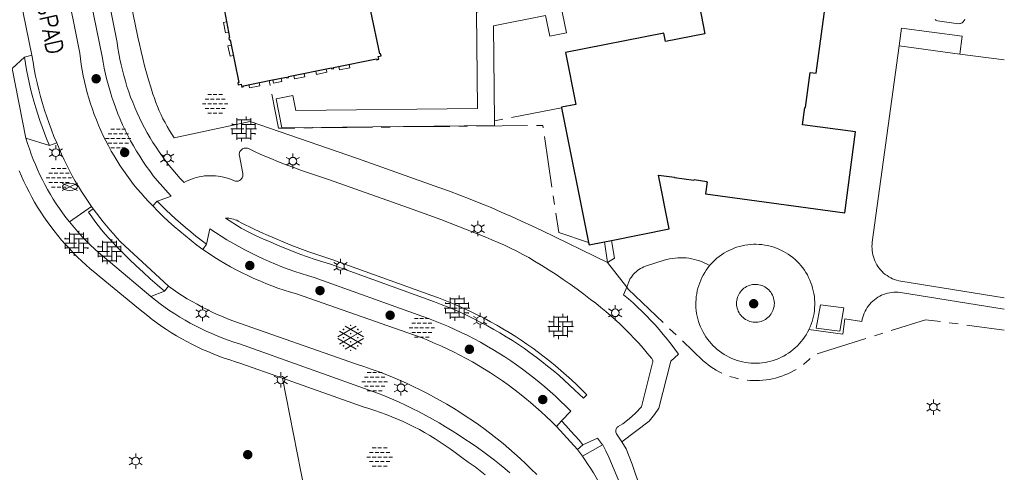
# Model space of a CAD drawing. Header units: metres. Extents: x 118656 to 118796, y 483654 to 483738.
# Tile 14 of 15: x 118753.39 to 118767.86, y 483707.01 to 483713.67. Entities that reach past the tile are written whole.
import ezdxf
from ezdxf.enums import TextEntityAlignment as Align

# ---------------------------------------------------------------- set-up
doc = ezdxf.new("R2010")
doc.units = ezdxf.units.M
doc.header["$MEASUREMENT"] = 0
doc.linetypes.add('DGN Style 2', pattern=[3.180526, 1.908315, -1.27221])
doc.linetypes.add('hek', pattern=[1.14, 0.75, -0.13, 0.13, -0.13])
for name, color, linetype, lineweight in [('Barrier', 7, 'Continuous', 0), ('Kader', 7, 'Continuous', 0), ('Level 17', 7, 'Continuous', 0), ('Level 19', 7, 'Continuous', 0), ('Level 2', 7, 'Continuous', 0), ('Level 22', 7, 'Continuous', 0), ('Level 23', 7, 'Continuous', 0), ('Level 50', 7, 'Continuous', 0), ('Oml_ voetganger', 7, 'Continuous', 0), ('Omleiding fiets', 7, 'Continuous', 0), ('Omleiding OV', 7, 'Continuous', 0), ('Werkterrein', 7, 'Continuous', 0)]:
    doc.layers.add(name, color=color, linetype=linetype, lineweight=lineweight)
doc.styles.add('Style-STANDARD', font='STANDARD.shx')

# ---------------------------------------------------------------- blocks, each defined once
blk = doc.blocks.new('ONVERH_1')
at = {"layer": 'Barrier', "color": 7, "linetype": 'Continuous', "lineweight": 0}
for p, q in [((-1.18, 0.54), (-0.75, 0.54)), ((-0.86, 1.08), (-0.42, 1.08)), ((-0.54, 0.54), (-0.1, 0.54)), ((-0.21, 1.08), (0.22, 1.08)), ((0.12, 0.54), (0.55, 0.54)), ((0.44, 1.08), (0.87, 1.08)), ((0.77, 0.54), (1.2, 0.54)), ((-1.5, -0.01), (-1.07, -0.01)), ((-1.18, -0.54), (-0.75, -0.54)), ((-1.18, -0.54), (-0.75, -0.54)), ((-0.86, -0.01), (-0.42, -0.01)), ((-0.86, -1.09), (-0.42, -1.09)), ((-0.54, -0.54), (-0.1, -0.54)), ((-0.21, -0.01), (0.22, -0.01)), ((-0.21, -1.09), (0.22, -1.09)), ((0.12, -0.54), (0.55, -0.54)), ((0.44, -0.01), (0.87, -0.01)), ((0.44, -1.09), (0.87, -1.09)), ((0.77, -0.54), (1.2, -0.54)), ((1.09, -0.01), (1.5, -0.01))]:
    blk.add_line(p, q, dxfattribs=at)
blk = doc.blocks.new('OVERH_1')
at = {"layer": 'Barrier', "color": 7, "linetype": 'Continuous', "lineweight": 0}
for p, q in [((-0.81, 0), (-0.81, 1.26)), ((0.27, 1.08), (0.27, 1.47)), ((0.82, 0.54), (0.82, 1.26)), ((-1.5, 0), (0, 0)), ((-1.4, 0.54), (-0.81, 0.54)), ((-1.35, 0.54), (-1.35, 0.65)), ((-1.35, -0.65), (-1.35, 0)), ((-0.81, 1.08), (0.82, 1.08)), ((-0.27, -0.54), (-0.27, 1.08)), ((-0.27, 0.54), (1.35, 0.54)), ((0.27, -1.08), (0.27, 0.54)), ((0.27, 0), (1.5, 0)), ((0.82, -1.26), (0.82, 0)), ((1.35, 0), (1.35, 0.65)), ((-1.35, -0.54), (0.27, -0.54)), ((-0.81, -1.26), (-0.81, -0.54)), ((-0.81, -1.08), (0.82, -1.08)), ((-0.26, -1.48), (-0.26, -1.08)), ((0.82, -0.54), (1.4, -0.54)), ((1.35, -0.65), (1.35, -0.54))]:
    blk.add_line(p, q, dxfattribs=at)
blk = doc.blocks.new('GVERH_1')
at = {"layer": 'Barrier', "color": 7, "linetype": 'Continuous', "lineweight": 0}
for p, q in [((-1.5, 0.1), (0.66, 1.35)), ((-0.66, 1.35), (1.5, 0.1)), ((-1.3, 0.75), (1.3, -0.75)), ((-1.3, -0.75), (0, 0)), ((0, 0), (1.3, 0.75)), ((-1.5, -0.1), (0.66, -1.34)), ((-0.66, -1.34), (1.5, -0.1))]:
    blk.add_line(p, q, dxfattribs=at)
for centre in [(0, 1.45), (-0.84, 0.97), (-0.84, 0), (0, 0.48), (0.83, 0), (0.84, 0.97), (-0.84, -0.97), (0, -0.48), (0.83, -0.97), (0, -1.49)]:
    blk.add_circle(centre, 0.035, dxfattribs=at)
blk = doc.blocks.new('BOOM_1')
at = {"layer": 'Oml_ voetganger', "linetype": 'Continuous', "lineweight": 0}
h = blk.add_hatch(color=7, dxfattribs=at)
edge = h.paths.add_edge_path()
edge.add_arc((0, 0), 0.56, 0, 360)
blk = doc.blocks.new('LANTPL_1')
at = {"layer": 'Level 50', "color": 7, "linetype": 'Continuous', "lineweight": 13}
for p, q in [((-0.38, 0.22), (-0.78, 0.45)), ((0, 0.45), (0, 0.9)), ((0.78, 0.45), (0.39, 0.22)), ((-0.38, -0.22), (-0.78, -0.46)), ((0, -0.9), (0, -0.46)), ((0.78, -0.46), (0.39, -0.22))]:
    blk.add_line(p, q, dxfattribs=at)
blk.add_circle((0, 0), 0.45, dxfattribs=at)
blk = doc.blocks.new('BRPIJP_1')
at = {"layer": 'Omleiding fiets', "color": 7, "linetype": 'Continuous', "lineweight": 0}
for p, q in [((-0.9, -0.45), (0.89, 0.44)), ((-0.9, 0.44), (0.89, -0.45))]:
    blk.add_line(p, q, dxfattribs=at)
blk.add_ellipse((0, -0.01), major_axis=(0.89, 0), ratio=0.5, dxfattribs=at)
blk = doc.blocks.new('BOOM')
at = {"layer": 'Oml_ voetganger', "linetype": 'Continuous', "lineweight": 0}
h = blk.add_hatch(color=7, dxfattribs=at)
edge = h.paths.add_edge_path()
edge.add_arc((0, 0), 0.56, 0, 360)

msp = doc.modelspace()

# ---------------------------------------------------------------- linework, layer by layer
at = {"layer": 'Kader', "color": 7, "linetype": 'Continuous', "lineweight": 30}
for p, q in [((118761.353, 483712.373), (118761.751, 483710.391)), ((118761.983, 483710.4), (118762.086, 483710.42))]:
    msp.add_line(p, q, dxfattribs=at)
at = {"layer": 'Kader', "color": 7, "linetype": 'Continuous', "lineweight": 30, "flags": 128}
for points in [[(118761.251, 483717.017), (118761.618, 483715.177), (118761.949, 483715.243), (118762.011, 483714.935), (118762.317, 483714.996), (118762.354, 483714.813), (118762.345, 483714.811), (118762.37, 483714.684), (118763.598, 483714.925), (118763.71, 483714.355), (118763.506, 483714.315), (118763.586, 483713.907), (118763.38, 483713.866), (118763.46, 483713.458), (118762.881, 483713.344), (118762.856, 483713.468), (118761.413, 483713.184), (118761.562, 483712.421), (118761.352, 483712.38), (118761.353, 483712.373)], [(118762.086, 483710.42), (118762.936, 483710.591), (118762.776, 483711.383), (118763.013, 483711.352), (118763.013, 483711.348), (118763.3, 483711.309), (118763.301, 483711.316), (118763.487, 483711.29), (118763.485, 483711.282), (118763.493, 483711.281), (118763.47, 483711.106), (118765.517, 483710.829), (118765.676, 483712.017), (118764.897, 483712.122), (118764.931, 483712.376), (118764.938, 483712.375), (118765.008, 483712.892), (118765.097, 483712.88), (118765.642, 483716.932)], [(118756.237, 483714.763), (118756.243, 483714.735), (118756.2, 483714.726), (118756.206, 483714.696), (118756.218, 483714.697), (118756.346, 483714.068), (118756.334, 483714.066), (118756.341, 483714.035), (118756.353, 483714.037), (118756.474, 483713.403), (118756.463, 483713.401), (118756.469, 483713.368), (118756.481, 483713.37), (118756.608, 483712.742), (118756.596, 483712.739), (118756.601, 483712.71), (118756.644, 483712.719), (118756.652, 483712.677), (118756.68, 483712.683), (118756.678, 483712.696), (118757.056, 483712.773)], [(118757.056, 483712.773), (118757.309, 483712.823), (118757.311, 483712.811), (118757.342, 483712.817), (118757.339, 483712.83), (118757.971, 483712.957), (118757.973, 483712.945), (118758.005, 483712.951), (118758.002, 483712.963), (118758.633, 483713.09), (118758.636, 483713.078), (118758.667, 483713.085), (118758.658, 483713.127), (118758.7, 483713.135), (118758.693, 483713.166), (118758.68, 483713.163), (118758.552, 483713.791)], [(118761.751, 483710.391), (118761.758, 483710.355), (118761.983, 483710.4)]]:
    msp.add_lwpolyline(points, dxfattribs=at)
at = {"layer": 'Level 17', "color": 7, "linetype": 'Continuous', "lineweight": 0}
for p, q in [((118753.458, 483713.115), (118753.568, 483713.143)), ((118753.277, 483712.947), (118753.458, 483713.115)), ((118753.481, 483711.923), (118753.277, 483712.947)), ((118753.826, 483711.815), (118753.481, 483711.923)), ((118753.933, 483711.854), (118753.826, 483711.815)), ((118755.411, 483710.997), (118755.344, 483710.929)), ((118754.446, 483710.919), (118754.119, 483710.695)), ((118754.446, 483710.919), (118754.47, 483710.886)), ((118756.083, 483710.288), (118756.137, 483710.367)), ((118755.515, 483709.676), (118755.315, 483709.597)), ((118755.578, 483709.749), (118755.515, 483709.676)), ((118761.353, 483707.769), (118761.277, 483707.687)), ((118761.586, 483707.349), (118761.277, 483707.687)), ((118761.586, 483707.349), (118761.667, 483707.419)), ((118761.956, 483707.419), (118761.659, 483707.253)), ((118761.659, 483707.253), (118761.586, 483707.349))]:
    msp.add_line(p, q, dxfattribs=at)
at = {"layer": 'Level 17', "color": 7, "linetype": 'Continuous', "lineweight": 0, "flags": 128}
for points in [[(118753.568, 483713.143), (118753.045, 483715.69), (118752.923, 483716.253), (118752.901, 483716.355), (118752.873, 483716.478), (118752.843, 483716.6), (118752.812, 483716.722), (118752.779, 483716.843), (118752.745, 483716.964), (118752.709, 483717.085), (118752.672, 483717.205), (118752.633, 483717.325), (118752.501, 483717.727)], [(118762.237, 483707.463), (118762.161, 483707.58), (118762.156, 483707.591), (118762.152, 483707.602), (118762.15, 483707.614), (118762.15, 483707.626), (118762.151, 483707.638), (118762.155, 483707.649), (118762.161, 483707.66), (118762.168, 483707.67), (118762.176, 483707.678), (118762.186, 483707.685), (118762.252, 483707.725), (118762.349, 483707.8), (118762.441, 483707.885), (118762.526, 483707.975), (118762.691, 483708.621), (118762.693, 483708.632), (118762.694, 483708.643), (118762.693, 483708.654), (118762.69, 483708.665), (118762.687, 483708.675), (118762.681, 483708.684), (118762.675, 483708.693), (118762.614, 483708.767), (118762.552, 483708.84), (118762.488, 483708.911), (118762.423, 483708.982), (118762.357, 483709.051), (118762.289, 483709.119), (118762.22, 483709.185), (118762.15, 483709.251), (118762.078, 483709.315), (118762.006, 483709.377), (118761.932, 483709.438), (118761.857, 483709.498), (118761.781, 483709.556), (118761.681, 483709.632), (118761.581, 483709.705), (118761.479, 483709.778), (118761.377, 483709.849), (118761.273, 483709.919), (118761.169, 483709.987), (118761.063, 483710.054), (118760.957, 483710.119), (118760.87, 483710.169), (118760.783, 483710.217), (118760.694, 483710.264), (118760.605, 483710.309), (118760.514, 483710.352), (118760.423, 483710.393), (118760.331, 483710.433), (118760.238, 483710.47), (118759.577, 483710.729), (118759.106, 483710.902), (118757.928, 483711.316), (118757.531, 483711.451), (118757.417, 483711.492), (118757.304, 483711.535), (118757.192, 483711.579), (118757.081, 483711.624), (118756.97, 483711.672), (118756.86, 483711.721), (118756.75, 483711.771), (118756.738, 483711.776), (118756.726, 483711.779), (118756.713, 483711.78), (118756.7, 483711.779), (118756.687, 483711.777), (118756.675, 483711.773), (118756.663, 483711.767), (118756.652, 483711.76), (118756.643, 483711.751), (118756.634, 483711.741), (118756.627, 483711.73), (118756.622, 483711.718), (118756.618, 483711.706), (118756.616, 483711.693), (118756.616, 483711.68), (118756.618, 483711.667), (118756.668, 483711.405), (118756.669, 483711.392), (118756.669, 483711.379), (118756.667, 483711.366), (118756.663, 483711.354), (118756.658, 483711.342), (118756.651, 483711.331), (118756.643, 483711.321), (118756.633, 483711.312), (118756.622, 483711.305), (118756.611, 483711.299), (118756.599, 483711.295), (118756.586, 483711.293), (118756.573, 483711.292), (118756.56, 483711.293), (118756.547, 483711.296), (118756.535, 483711.301), (118756.498, 483711.316), (118756.461, 483711.33), (118756.423, 483711.342), (118756.384, 483711.352), (118756.345, 483711.36), (118756.306, 483711.366), (118756.266, 483711.371), (118756.227, 483711.373), (118756.187, 483711.373), (118756.147, 483711.372), (118756.107, 483711.369), (118756.068, 483711.363), (118756.029, 483711.356), (118755.99, 483711.347), (118755.951, 483711.336), (118755.914, 483711.323), (118755.877, 483711.308), (118755.84, 483711.291), (118755.805, 483711.273), (118755.748, 483711.334), (118755.693, 483711.395), (118755.639, 483711.459), (118755.587, 483711.523), (118755.537, 483711.588), (118755.487, 483711.655), (118755.439, 483711.723), (118755.393, 483711.791), (118755.348, 483711.861), (118755.305, 483711.932), (118755.264, 483712.003), (118755.224, 483712.076), (118755.186, 483712.15), (118755.149, 483712.224), (118755.114, 483712.299), (118755.081, 483712.375), (118755.05, 483712.452), (118755.02, 483712.529), (118754.992, 483712.607), (118754.966, 483712.686), (118754.942, 483712.765), (118754.919, 483712.845), (118754.898, 483712.925), (118754.879, 483713.005), (118754.862, 483713.086), (118754.847, 483713.168), (118754.833, 483713.249), (118754.822, 483713.331), (118754.349, 483715.687)], [(118754.31, 483714.542), (118754.601, 483713.126), (118754.615, 483713.04), (118754.632, 483712.954), (118754.65, 483712.868), (118754.671, 483712.783), (118754.693, 483712.698), (118754.717, 483712.614), (118754.743, 483712.53), (118754.771, 483712.447), (118754.801, 483712.365), (118754.833, 483712.283), (118754.867, 483712.202), (118754.902, 483712.122), (118754.94, 483712.043), (118754.979, 483711.965), (118755.019, 483711.887), (118755.062, 483711.811), (118755.107, 483711.735), (118755.153, 483711.66), (118755.2, 483711.587), (118755.25, 483711.515), (118755.301, 483711.443), (118755.353, 483711.373), (118755.408, 483711.305), (118755.617, 483711.072), (118755.413, 483711), (118755.411, 483710.997)], [(118762.031, 483710.099), (118761.065, 483710.567), (118760.916, 483710.637), (118760.767, 483710.706), (118760.618, 483710.774), (118760.467, 483710.839), (118760.317, 483710.904), (118760.165, 483710.966), (118760.012, 483711.027), (118759.859, 483711.086), (118759.706, 483711.144), (118759.551, 483711.199), (118758.356, 483711.624), (118756.778, 483712.169), (118755.659, 483711.929), (118755.623, 483711.984), (118755.589, 483712.039), (118755.556, 483712.096), (118755.525, 483712.153), (118755.495, 483712.211), (118755.467, 483712.27), (118755.44, 483712.329), (118755.415, 483712.39), (118755.391, 483712.451), (118755.369, 483712.512), (118755.348, 483712.574), (118755.315, 483712.677), (118755.284, 483712.781), (118755.254, 483712.885), (118755.225, 483712.989), (118755.198, 483713.094), (118755.173, 483713.199), (118755.149, 483713.305), (118755.126, 483713.411), (118754.906, 483714.486)], [(118755.344, 483710.929), (118755.285, 483710.989), (118755.227, 483711.051), (118755.172, 483711.115), (118755.117, 483711.179), (118755.064, 483711.245), (118755.012, 483711.312), (118754.962, 483711.38), (118754.914, 483711.449), (118754.867, 483711.519), (118754.821, 483711.591), (118754.777, 483711.663), (118754.735, 483711.736), (118754.695, 483711.81), (118754.656, 483711.885), (118754.618, 483711.961), (118754.583, 483712.037), (118754.549, 483712.115), (118754.517, 483712.193), (118754.486, 483712.272), (118754.458, 483712.351), (118754.431, 483712.432), (118754.406, 483712.512), (118754.383, 483712.593), (118754.361, 483712.675), (118754.341, 483712.757), (118754.324, 483712.84), (118754.308, 483712.923), (118754.294, 483713.006), (118754.281, 483713.09), (118754.271, 483713.174), (118754.056, 483714.253)], [(118753.568, 483713.143), (118753.585, 483713.041), (118753.603, 483712.939), (118753.623, 483712.838), (118753.646, 483712.737), (118753.67, 483712.637), (118753.696, 483712.537), (118753.724, 483712.437), (118753.754, 483712.339), (118753.786, 483712.24), (118753.82, 483712.143), (118753.856, 483712.046), (118753.893, 483711.949), (118753.933, 483711.854)], [(118753.458, 483713.115), (118753.473, 483713.022), (118753.49, 483712.929), (118753.508, 483712.836), (118753.528, 483712.743), (118753.55, 483712.651), (118753.573, 483712.559), (118753.597, 483712.468), (118753.625, 483712.373), (118753.654, 483712.278), (118753.685, 483712.184), (118753.718, 483712.091), (118753.752, 483711.998), (118753.788, 483711.906), (118753.826, 483711.815)], [(118754.119, 483710.695), (118754.069, 483710.76), (118754.02, 483710.826), (118753.973, 483710.893), (118753.927, 483710.961), (118753.883, 483711.029), (118753.84, 483711.099), (118753.799, 483711.17), (118753.759, 483711.242), (118753.722, 483711.315), (118753.686, 483711.388), (118753.651, 483711.463), (118753.619, 483711.538), (118753.587, 483711.613), (118753.558, 483711.69), (118753.531, 483711.767), (118753.505, 483711.845), (118753.481, 483711.923)], [(118753.933, 483711.854), (118753.967, 483711.772), (118754.003, 483711.69), (118754.041, 483711.609), (118754.08, 483711.529), (118754.12, 483711.45), (118754.162, 483711.371), (118754.206, 483711.294), (118754.251, 483711.217), (118754.298, 483711.141), (118754.346, 483711.066), (118754.395, 483710.992), (118754.446, 483710.919)], [(118753.381, 483711.444), (118753.415, 483711.366), (118753.45, 483711.288), (118753.487, 483711.211), (118753.526, 483711.135), (118753.567, 483711.059), (118753.609, 483710.985), (118753.653, 483710.912), (118753.699, 483710.839), (118753.746, 483710.768), (118753.794, 483710.698), (118753.845, 483710.629), (118753.897, 483710.561), (118753.95, 483710.494), (118754.005, 483710.428), (118754.061, 483710.364), (118754.119, 483710.301), (118754.177, 483710.239), (118754.238, 483710.178), (118754.3, 483710.119), (118754.363, 483710.061), (118754.427, 483710.005), (118754.493, 483709.95), (118754.559, 483709.897), (118755.137, 483709.421), (118755.203, 483709.366), (118755.27, 483709.312), (118755.338, 483709.26), (118755.407, 483709.209), (118755.478, 483709.159), (118755.549, 483709.111), (118755.622, 483709.065), (118755.695, 483709.02), (118755.77, 483708.977), (118755.845, 483708.936), (118755.921, 483708.896), (118755.998, 483708.858), (118756.076, 483708.821), (118756.155, 483708.787), (118756.235, 483708.754), (118756.315, 483708.723), (118756.395, 483708.693), (118756.477, 483708.665), (118756.559, 483708.639), (118756.641, 483708.615), (118757.251, 483708.399)], [(118755.411, 483710.997), (118755.477, 483710.931), (118755.544, 483710.865), (118755.612, 483710.801), (118755.681, 483710.737), (118755.752, 483710.675), (118755.827, 483710.611), (118755.903, 483710.548), (118755.98, 483710.486), (118756.058, 483710.426), (118756.137, 483710.367)], [(118755.515, 483709.676), (118755.41, 483709.767), (118755.306, 483709.859), (118755.203, 483709.953), (118755.101, 483710.049), (118755.001, 483710.143), (118754.904, 483710.239), (118754.807, 483710.337), (118754.751, 483710.395), (118754.697, 483710.454), (118754.643, 483710.515), (118754.592, 483710.577), (118754.542, 483710.64), (118754.493, 483710.704), (118754.447, 483710.769), (118754.401, 483710.836), (118754.47, 483710.886)], [(118754.47, 483710.886), (118754.517, 483710.822), (118754.565, 483710.759), (118754.614, 483710.697), (118754.665, 483710.636), (118754.715, 483710.577), (118754.766, 483710.518), (118754.819, 483710.46), (118754.872, 483710.403), (118755.578, 483709.749)], [(118756.083, 483710.288), (118755.995, 483710.353), (118755.909, 483710.42), (118755.825, 483710.488), (118755.741, 483710.558), (118755.659, 483710.629), (118755.578, 483710.702), (118755.499, 483710.776), (118755.42, 483710.851), (118755.344, 483710.929)], [(118755.315, 483709.597), (118754.725, 483710.097), (118754.664, 483710.145), (118754.604, 483710.195), (118754.546, 483710.246), (118754.488, 483710.298), (118754.432, 483710.351), (118754.377, 483710.406), (118754.323, 483710.461), (118754.27, 483710.518), (118754.218, 483710.576), (118754.168, 483710.635), (118754.119, 483710.695)], [(118761.674, 483708.101), (118761.548, 483708.223), (118761.471, 483708.296), (118761.392, 483708.368), (118761.312, 483708.439), (118761.231, 483708.508), (118761.149, 483708.576), (118761.065, 483708.642), (118760.98, 483708.707), (118760.894, 483708.77), (118760.807, 483708.831), (118760.719, 483708.891), (118760.63, 483708.95), (118760.539, 483709.007), (118760.448, 483709.062), (118760.356, 483709.115), (118760.263, 483709.167), (118760.169, 483709.217), (118760.073, 483709.265), (118759.977, 483709.312), (118759.881, 483709.357), (118759.783, 483709.4), (118759.685, 483709.441), (118759.586, 483709.481), (118759.486, 483709.519), (118757.956, 483710.072), (118757.843, 483710.107), (118757.731, 483710.144), (118757.619, 483710.182), (118757.508, 483710.222), (118757.398, 483710.264), (118757.288, 483710.307), (118757.179, 483710.352), (118757.07, 483710.399), (118756.962, 483710.447), (118756.855, 483710.496), (118756.748, 483710.547), (118756.642, 483710.6), (118756.413, 483710.749), (118756.437, 483710.75), (118756.462, 483710.748), (118756.486, 483710.745), (118756.509, 483710.741), (118756.533, 483710.734), (118756.556, 483710.727), (118756.579, 483710.718), (118756.6, 483710.707), (118756.655, 483710.678), (118756.817, 483710.598), (118756.929, 483710.544), (118757.043, 483710.493), (118757.158, 483710.443), (118757.273, 483710.394), (118757.389, 483710.348), (118757.506, 483710.303), (118757.623, 483710.261), (118757.741, 483710.219), (118757.86, 483710.18), (118757.979, 483710.143), (118759.445, 483709.613), (118759.544, 483709.577), (118759.642, 483709.539), (118759.74, 483709.5), (118759.836, 483709.459), (118759.932, 483709.416), (118760.027, 483709.371), (118760.122, 483709.325), (118760.215, 483709.277), (118760.308, 483709.227), (118760.4, 483709.176), (118760.491, 483709.124), (118760.581, 483709.069), (118760.67, 483709.013), (118760.758, 483708.956), (118760.845, 483708.897), (118760.931, 483708.836), (118761.016, 483708.774), (118761.099, 483708.711), (118761.182, 483708.645), (118761.263, 483708.579), (118761.343, 483708.511), (118761.423, 483708.442), (118761.5, 483708.371), (118761.577, 483708.299), (118761.652, 483708.225), (118761.726, 483708.151), (118761.674, 483708.101)], [(118756.137, 483710.367), (118756.183, 483710.593), (118756.267, 483710.537), (118756.351, 483710.483), (118756.436, 483710.431), (118756.522, 483710.381), (118756.609, 483710.332), (118756.697, 483710.284), (118756.786, 483710.239), (118756.876, 483710.195), (118756.967, 483710.152), (118757.058, 483710.112), (118757.15, 483710.073), (118757.243, 483710.036), (118757.337, 483710.001), (118757.431, 483709.967), (118757.525, 483709.935), (118757.621, 483709.905), (118757.717, 483709.877), (118759.3, 483709.309), (118759.399, 483709.273), (118759.497, 483709.236), (118759.594, 483709.197), (118759.69, 483709.156), (118759.786, 483709.113), (118759.88, 483709.068), (118759.974, 483709.022), (118760.067, 483708.974), (118760.16, 483708.925), (118760.251, 483708.873), (118760.341, 483708.82), (118760.431, 483708.766), (118760.519, 483708.709), (118760.606, 483708.651), (118760.692, 483708.592), (118760.777, 483708.531), (118760.861, 483708.468), (118760.944, 483708.404), (118761.025, 483708.338), (118761.106, 483708.271), (118761.185, 483708.202), (118761.262, 483708.132), (118761.339, 483708.061), (118761.414, 483707.988), (118761.488, 483707.913), (118761.353, 483707.769)], [(118761.277, 483707.687), (118761.204, 483707.761), (118761.129, 483707.833), (118761.052, 483707.904), (118760.975, 483707.973), (118760.896, 483708.041), (118760.816, 483708.108), (118760.735, 483708.173), (118760.652, 483708.237), (118760.568, 483708.299), (118760.483, 483708.359), (118760.397, 483708.418), (118760.31, 483708.475), (118760.222, 483708.531), (118760.133, 483708.585), (118760.043, 483708.637), (118759.952, 483708.687), (118759.86, 483708.736), (118759.767, 483708.783), (118759.673, 483708.829), (118759.579, 483708.872), (118759.483, 483708.914), (118759.387, 483708.954), (118759.29, 483708.993), (118759.193, 483709.029), (118759.094, 483709.064), (118758.995, 483709.097), (118757.458, 483709.635), (118757.367, 483709.662), (118757.275, 483709.691), (118757.185, 483709.722), (118757.095, 483709.755), (118757.006, 483709.789), (118756.918, 483709.826), (118756.83, 483709.864), (118756.743, 483709.904), (118756.657, 483709.946), (118756.572, 483709.99), (118756.488, 483710.035), (118756.405, 483710.082), (118756.323, 483710.131), (118756.242, 483710.182), (118756.162, 483710.234), (118756.083, 483710.288)], [(118755.578, 483709.749), (118755.646, 483709.701), (118755.714, 483709.654), (118755.783, 483709.609), (118755.853, 483709.565), (118755.925, 483709.523), (118755.997, 483709.483), (118756.069, 483709.443), (118756.143, 483709.406), (118756.217, 483709.369), (118756.293, 483709.335), (118756.369, 483709.302), (118756.445, 483709.271), (118756.522, 483709.241), (118758.341, 483708.603), (118758.447, 483708.568), (118758.553, 483708.532), (118758.658, 483708.494), (118758.763, 483708.454), (118758.867, 483708.412), (118758.97, 483708.368), (118759.072, 483708.323), (118759.174, 483708.275), (118759.275, 483708.227), (118759.375, 483708.176), (118759.473, 483708.123), (118759.571, 483708.069), (118759.668, 483708.013), (118759.765, 483707.955), (118759.859, 483707.896), (118759.953, 483707.835), (118760.046, 483707.773), (118760.138, 483707.709), (118760.229, 483707.643), (118760.318, 483707.575), (118760.406, 483707.506), (118760.493, 483707.436), (118760.579, 483707.364), (118760.664, 483707.29), (118760.747, 483707.215), (118760.829, 483707.139), (118760.909, 483707.061), (118760.989, 483706.982)], [(118762.237, 483707.463), (118762.641, 483707.765), (118762.719, 483707.862), (118762.783, 483707.955), (118762.958, 483708.649), (118763.073, 483708.749), (118763.019, 483708.824), (118762.964, 483708.897), (118762.907, 483708.97), (118762.849, 483709.041), (118762.79, 483709.111), (118762.729, 483709.18), (118762.667, 483709.247), (118762.603, 483709.314), (118762.538, 483709.379), (118762.471, 483709.442), (118762.404, 483709.504), (118762.335, 483709.565), (118762.264, 483709.624), (118762.311, 483709.736)], [(118760.593, 483707.004), (118760.518, 483707.068), (118760.443, 483707.131), (118760.366, 483707.192), (118760.288, 483707.252), (118760.209, 483707.311), (118760.118, 483707.376), (118760.026, 483707.441), (118759.934, 483707.503), (118759.84, 483707.564), (118759.745, 483707.624), (118759.65, 483707.682), (118759.553, 483707.739), (118759.456, 483707.794), (118759.358, 483707.848), (118759.259, 483707.9), (118759.159, 483707.95), (118759.059, 483707.999), (118758.957, 483708.047), (118758.855, 483708.092), (118758.752, 483708.136), (118758.649, 483708.179), (118756.621, 483708.901), (118756.537, 483708.927), (118756.455, 483708.956), (118756.373, 483708.987), (118756.291, 483709.019), (118756.211, 483709.053), (118756.131, 483709.089), (118756.051, 483709.126), (118755.973, 483709.166), (118755.896, 483709.207), (118755.82, 483709.25), (118755.745, 483709.295), (118755.67, 483709.341), (118755.597, 483709.389), (118755.525, 483709.438), (118755.454, 483709.49), (118755.384, 483709.542), (118755.315, 483709.597)], [(118757.251, 483708.399), (118758.436, 483707.977), (118758.521, 483707.951), (118758.607, 483707.924), (118758.691, 483707.895), (118758.775, 483707.864), (118758.859, 483707.831), (118758.941, 483707.796), (118759.023, 483707.76), (118759.104, 483707.722), (118759.184, 483707.682), (118759.263, 483707.641), (118759.341, 483707.597), (118759.419, 483707.553), (118759.495, 483707.506), (118759.571, 483707.458), (118759.645, 483707.408), (118759.718, 483707.357), (118759.79, 483707.304), (118759.886, 483707.232), (118759.983, 483707.162), (118760.082, 483707.093), (118760.133, 483707.055), (118760.184, 483707.016), (118760.233, 483706.975)], [(118761.353, 483707.769), (118761.421, 483707.697), (118761.487, 483707.625), (118761.553, 483707.551), (118761.61, 483707.486), (118761.667, 483707.419)], [(118761.667, 483707.419), (118761.882, 483707.514), (118761.956, 483707.419)], [(118761.956, 483707.419), (118761.958, 483707.417), (118762.003, 483707.327), (118762.047, 483707.236), (118762.089, 483707.144), (118762.128, 483707.051), (118762.166, 483706.958), (118762.203, 483706.863), (118762.237, 483706.769), (118762.269, 483706.673), (118762.299, 483706.577), (118762.328, 483706.48), (118762.355, 483706.383), (118762.379, 483706.285), (118762.402, 483706.187), (118762.423, 483706.088), (118762.442, 483705.989), (118762.459, 483705.889), (118762.473, 483705.789), (118762.374, 483705.772)], [(118762.779, 483705.605), (118762.713, 483705.963), (118762.689, 483706.082), (118762.663, 483706.201), (118762.635, 483706.319), (118762.606, 483706.437), (118762.575, 483706.554), (118762.542, 483706.67), (118762.507, 483706.786), (118762.47, 483706.902), (118762.431, 483707.017), (118762.391, 483707.131), (118762.349, 483707.245), (118762.305, 483707.358), (118762.237, 483707.463)], [(118762.273, 483705.755), (118762.26, 483705.833), (118762.246, 483705.911), (118762.23, 483705.988), (118762.212, 483706.064), (118762.192, 483706.141), (118762.17, 483706.217), (118762.147, 483706.292), (118762.122, 483706.366), (118762.095, 483706.441), (118762.067, 483706.514), (118762.037, 483706.587), (118762.005, 483706.659), (118761.972, 483706.73), (118761.937, 483706.801), (118761.9, 483706.871), (118761.862, 483706.939), (118761.822, 483707.007), (118761.78, 483707.074), (118761.737, 483707.14), (118761.693, 483707.205), (118761.659, 483707.253)]]:
    msp.add_lwpolyline(points, dxfattribs=at)
at = {"layer": 'Level 19', "color": 7, "linetype": 'Continuous', "lineweight": 0}
msp.add_line((118767.209, 483713.162), (118766.315, 483713.283), dxfattribs=at)
at = {"layer": 'Level 19', "color": 7, "linetype": 'Continuous', "lineweight": 0, "flags": 128}
for points in [[(118767.186, 483713.608), (118766.878, 483713.652), (118766.866, 483713.655), (118766.854, 483713.66), (118766.843, 483713.667)], [(118767.279, 483713.674), (118767.274, 483713.661), (118767.268, 483713.65), (118767.26, 483713.639), (118767.251, 483713.63), (118767.241, 483713.622), (118767.229, 483713.616), (118767.217, 483713.611), (118767.205, 483713.609), (118767.186, 483713.608)], [(118766.315, 483713.283), (118766.35, 483713.541), (118767.243, 483713.422), (118767.209, 483713.162)], [(118767.861, 483709.5793), (118766.34, 483709.822), (118766.309, 483709.828), (118766.278, 483709.837), (118766.249, 483709.847), (118766.219, 483709.858), (118766.191, 483709.872), (118766.163, 483709.887), (118766.137, 483709.905), (118766.111, 483709.923), (118766.087, 483709.943), (118766.064, 483709.965), (118766.043, 483709.988), (118766.023, 483710.012), (118766.004, 483710.038), (118765.987, 483710.064), (118765.972, 483710.092), (118765.959, 483710.121), (118765.947, 483710.15), (118765.937, 483710.18), (118765.929, 483710.21), (118765.923, 483710.241), (118765.919, 483710.272), (118765.917, 483710.304), (118765.916, 483710.335), (118765.918, 483710.367), (118765.921, 483710.398), (118766.315, 483713.283)], [(118767.209, 483713.162), (118767.861, 483713.0772)], [(118762.086, 483710.42), (118762.132, 483710.159), (118762.031, 483710.099)], [(118763.53, 483710.051), (118763.548, 483710.072), (118763.577, 483710.103), (118763.607, 483710.132), (118763.638, 483710.159), (118763.67, 483710.185), (118763.704, 483710.21), (118763.739, 483710.233), (118763.775, 483710.254), (118763.812, 483710.273), (118763.849, 483710.291), (118763.888, 483710.307), (118763.927, 483710.321), (118763.967, 483710.333), (118764.008, 483710.343), (118764.049, 483710.352), (118764.09, 483710.358), (118764.131, 483710.362), (118764.173, 483710.365), (118764.215, 483710.365), (118764.256, 483710.363), (118764.298, 483710.36), (118764.339, 483710.354), (118764.38, 483710.347), (118764.421, 483710.337), (118764.461, 483710.326), (118764.5, 483710.312), (118764.539, 483710.297), (118764.577, 483710.28), (118764.615, 483710.261), (118764.651, 483710.241), (118764.686, 483710.219), (118764.72, 483710.195), (118764.753, 483710.169), (118764.785, 483710.142), (118764.815, 483710.113), (118764.844, 483710.083), (118764.872, 483710.052), (118764.898, 483710.019), (118764.922, 483709.985), (118764.945, 483709.951), (118764.966, 483709.915), (118764.985, 483709.878), (118765.003, 483709.84), (118765.019, 483709.801), (118765.032, 483709.762), (118765.044, 483709.722), (118765.054, 483709.681), (118765.063, 483709.641), (118765.069, 483709.599), (118765.073, 483709.558), (118765.075, 483709.516), (118765.075, 483709.474), (118765.073, 483709.433), (118765.07, 483709.391), (118765.064, 483709.35), (118765.056, 483709.309), (118765.047, 483709.268), (118765.035, 483709.228), (118765.021, 483709.189), (118765.006, 483709.15), (118764.989, 483709.112)], [(118762.311, 483709.736), (118762.341, 483709.812), (118762.352, 483709.837), (118762.364, 483709.86), (118762.379, 483709.882), (118762.394, 483709.904), (118762.411, 483709.924), (118762.429, 483709.944), (118762.449, 483709.962), (118762.469, 483709.979), (118762.491, 483709.994), (118762.513, 483710.008), (118762.537, 483710.021), (118762.561, 483710.032), (118762.586, 483710.042), (118762.863, 483710.131), (118762.902, 483710.142), (118762.942, 483710.151), (118762.982, 483710.158), (118763.022, 483710.163), (118763.063, 483710.166), (118763.103, 483710.167), (118763.144, 483710.167), (118763.185, 483710.164), (118763.225, 483710.159), (118763.265, 483710.152), (118763.305, 483710.143), (118763.344, 483710.132), (118763.383, 483710.12), (118763.421, 483710.105), (118763.458, 483710.089), (118763.495, 483710.071), (118763.53, 483710.051)], [(118764.989, 483709.112), (118764.987, 483709.109), (118764.968, 483709.072), (118764.948, 483709.036), (118764.925, 483709.001), (118764.901, 483708.967), (118764.875, 483708.934), (118764.848, 483708.903), (118764.819, 483708.873), (118764.789, 483708.844), (118764.757, 483708.817), (118764.725, 483708.791), (118764.691, 483708.767), (118764.656, 483708.744), (118764.619, 483708.723), (118764.582, 483708.704), (118764.545, 483708.687), (118764.506, 483708.672), (118764.466, 483708.658), (118764.427, 483708.647), (118764.386, 483708.637), (118764.345, 483708.629), (118764.304, 483708.623), (118764.262, 483708.619), (118764.221, 483708.617), (118764.179, 483708.617), (118764.137, 483708.619), (118764.096, 483708.623), (118764.055, 483708.629), (118764.014, 483708.637), (118763.973, 483708.647), (118763.933, 483708.659), (118763.894, 483708.673), (118763.855, 483708.688), (118763.818, 483708.706), (118763.781, 483708.725), (118763.745, 483708.746), (118763.71, 483708.768), (118763.676, 483708.793), (118763.643, 483708.819), (118763.612, 483708.846), (118763.582, 483708.875), (118763.553, 483708.905), (118763.526, 483708.937), (118763.5, 483708.969), (118763.476, 483709.003), (118763.454, 483709.038), (118763.433, 483709.075), (118763.414, 483709.112), (118763.397, 483709.15), (118763.381, 483709.188), (118763.368, 483709.228), (118763.356, 483709.268), (118763.347, 483709.308), (118763.339, 483709.349), (118763.333, 483709.391), (118763.329, 483709.432), (118763.327, 483709.474), (118763.328, 483709.515), (118763.33, 483709.557), (118763.334, 483709.598), (118763.34, 483709.639), (118763.348, 483709.68), (118763.358, 483709.721), (118763.37, 483709.761), (118763.384, 483709.8), (118763.399, 483709.839), (118763.417, 483709.877), (118763.436, 483709.913), (118763.457, 483709.949), (118763.48, 483709.984), (118763.504, 483710.018), (118763.53, 483710.051)], [(118764.193, 483709.22), (118764.169, 483709.221), (118764.146, 483709.225), (118764.123, 483709.231), (118764.101, 483709.239), (118764.08, 483709.248), (118764.059, 483709.259), (118764.039, 483709.273), (118764.021, 483709.287), (118764.004, 483709.303), (118763.988, 483709.321), (118763.974, 483709.339), (118763.962, 483709.359), (118763.951, 483709.38), (118763.942, 483709.402), (118763.935, 483709.424), (118763.929, 483709.447), (118763.926, 483709.47), (118763.925, 483709.493), (118763.925, 483709.517), (118763.928, 483709.54), (118763.933, 483709.563), (118763.939, 483709.586), (118763.948, 483709.608), (118763.958, 483709.629), (118763.97, 483709.649), (118763.983, 483709.668), (118763.999, 483709.686), (118764.015, 483709.703), (118764.033, 483709.718), (118764.052, 483709.731), (118764.073, 483709.743), (118764.094, 483709.753), (118764.116, 483709.761), (118764.138, 483709.768), (118764.161, 483709.772), (118764.185, 483709.775), (118764.208, 483709.775), (118764.231, 483709.774), (118764.255, 483709.77), (118764.277, 483709.765), (118764.3, 483709.758), (118764.321, 483709.749), (118764.342, 483709.738), (118764.362, 483709.725), (118764.381, 483709.711), (118764.398, 483709.695), (118764.414, 483709.678), (118764.429, 483709.659), (118764.441, 483709.64), (118764.453, 483709.619), (118764.462, 483709.598), (118764.469, 483709.575), (118764.475, 483709.553), (118764.479, 483709.53), (118764.481, 483709.496), (118764.479, 483709.473), (118764.477, 483709.45), (118764.471, 483709.427), (118764.465, 483709.404), (118764.456, 483709.383), (118764.445, 483709.362), (118764.433, 483709.342), (118764.419, 483709.323), (118764.403, 483709.305), (118764.387, 483709.289), (118764.368, 483709.274), (118764.349, 483709.261), (118764.329, 483709.249), (118764.307, 483709.24), (118764.285, 483709.232), (118764.262, 483709.226), (118764.239, 483709.222), (118764.216, 483709.22), (118764.193, 483709.22)], [(118767.861, 483709.4092), (118766.333, 483709.656), (118766.302, 483709.659), (118766.271, 483709.66), (118766.239, 483709.659), (118766.208, 483709.657), (118766.177, 483709.652), (118766.146, 483709.646), (118766.116, 483709.637), (118766.087, 483709.627), (118766.058, 483709.615), (118766.03, 483709.601), (118766.003, 483709.586), (118765.976, 483709.569), (118765.951, 483709.55), (118765.927, 483709.53), (118765.905, 483709.508), (118765.884, 483709.485), (118765.864, 483709.461), (118765.846, 483709.435), (118765.829, 483709.408), (118765.814, 483709.381), (118765.801, 483709.353), (118765.79, 483709.323), (118765.78, 483709.293), (118765.773, 483709.263), (118765.767, 483709.232), (118765.518, 483709.267), (118765.49, 483709.043), (118764.989, 483709.112)], [(118757.251, 483708.399), (118757.576, 483706.752)]]:
    msp.add_lwpolyline(points, dxfattribs=at)
at = {"layer": 'Level 2', "color": 7, "linetype": 'Continuous', "lineweight": 13, "flags": 128}
msp.add_lwpolyline([(118765.444, 483709.088), (118765.097, 483709.13), (118765.158, 483709.474), (118765.504, 483709.432), (118765.444, 483709.088)], dxfattribs=at)
at = {"layer": 'Level 22', "color": 7, "linetype": 'Continuous', "lineweight": 0, "flags": 128}
msp.add_lwpolyline([(118760.369, 483712.182), (118760.351, 483713.576), (118761.118, 483713.73), (118761.18, 483713.425), (118761.425, 483713.475), (118761.314, 483714.022), (118760.102, 483713.778), (118760.12, 483712.36), (118757.449, 483712.33), (118757.404, 483712.551), (118757.159, 483712.503), (118757.242, 483712.079), (118760.37, 483712.113), (118760.369, 483712.182)], dxfattribs=at)
at = {"layer": 'Level 23', "color": 7, "linetype": 'hek', "lineweight": 0}
for p, q in [((118761.353, 483712.373), (118760.369, 483712.182)), ((118761.983, 483710.4), (118762.031, 483710.099)), ((118762.031, 483710.099), (118762.311, 483709.736))]:
    msp.add_line(p, q, dxfattribs=at)
at = {"layer": 'Level 23', "color": 7, "linetype": 'hek', "lineweight": 0, "flags": 128}
for points in [[(118761.751, 483710.391), (118761.311, 483710.538), (118761.077, 483712.113), (118757.195, 483712.071), (118757.056, 483712.773)], [(118762.311, 483709.736), (118762.331, 483709.706), (118763.436, 483708.653), (118763.472, 483708.622), (118763.509, 483708.593), (118763.548, 483708.565), (118763.587, 483708.539), (118763.628, 483708.515), (118763.67, 483708.492), (118763.712, 483708.471), (118763.755, 483708.451), (118763.799, 483708.434), (118763.844, 483708.418), (118763.889, 483708.405), (118763.935, 483708.393), (118763.982, 483708.383), (118764.028, 483708.374), (118764.075, 483708.368), (118764.123, 483708.364), (118764.17, 483708.361), (118764.217, 483708.361), (118764.265, 483708.363), (118764.312, 483708.366), (118764.359, 483708.371), (118764.406, 483708.379), (118764.452, 483708.388), (118764.499, 483708.399), (118764.544, 483708.412), (118764.589, 483708.427), (118764.633, 483708.444), (118764.677, 483708.462), (118764.72, 483708.483), (118764.762, 483708.505), (118764.803, 483708.528), (118764.843, 483708.554), (118764.882, 483708.581), (118764.92, 483708.609), (118764.956, 483708.639), (118764.992, 483708.671), (118765.026, 483708.704), (118765.058, 483708.738), (118766.705, 483709.257), (118767.861, 483709.1043)]]:
    msp.add_lwpolyline(points, dxfattribs=at)
at = {"layer": 'Level 23', "color": 7, "linetype": 'hek', "lineweight": 0}
msp.add_point((118761.353, 483712.373), dxfattribs=at)
at = {"layer": 'Werkterrein', "color": 7, "linetype": 'DGN Style 2', "lineweight": 0, "flags": 128}
for points in [[(118756.46, 483713.479), (118756.416, 483713.473), (118756.383, 483713.625), (118756.43, 483713.635)], [(118756.527, 483713.139), (118756.481, 483713.13), (118756.449, 483713.284), (118756.497, 483713.29)], [(118758.232, 483713.01), (118758.241, 483712.961), (118758.089, 483712.93), (118758.08, 483712.979)], [(118757.572, 483712.877), (118757.581, 483712.828), (118757.429, 483712.797), (118757.419, 483712.846)], [(118757.893, 483712.941), (118757.903, 483712.893), (118757.751, 483712.863), (118757.742, 483712.911)], [(118756.908, 483712.743), (118756.918, 483712.694), (118756.767, 483712.663), (118756.757, 483712.712)], [(118757.231, 483712.808), (118757.24, 483712.759), (118757.121, 483712.735), (118757.112, 483712.784)]]:
    msp.add_lwpolyline(points, dxfattribs=at)

# ---------------------------------------------------------------- block references
at = {"layer": 'Barrier', "color": 7, "linetype": 'Continuous', "lineweight": 0, "xscale": 0.1250023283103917, "yscale": 0.1250023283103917, "zscale": 0.1250023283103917}
for name, p in [('ONVERH_1', (118756.261, 483712.431)), ('OVERH_1', (118756.682, 483712.06)), ('ONVERH_1', (118754.836, 483711.921)), ('ONVERH_1', (118753.964, 483711.343)), ('OVERH_1', (118754.224, 483710.38)), ('OVERH_1', (118754.709, 483710.259)), ('OVERH_1', (118759.817, 483709.427)), ('ONVERH_1', (118759.299, 483709.138)), ('OVERH_1', (118761.34, 483709.157)), ('GVERH_1', (118758.254, 483708.993)), ('ONVERH_1', (118758.606, 483708.345)), ('ONVERH_1', (118758.679, 483707.239))]:
    msp.add_blockref(name, p, dxfattribs=at)
at = {"layer": 'Level 50', "color": 7, "linetype": 'Continuous', "lineweight": 13, "xscale": 0.1250023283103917, "yscale": 0.1250023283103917, "zscale": 0.1250023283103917}
for p in [(118753.92, 483711.712), (118755.557, 483711.632), (118757.404, 483711.587), (118760.123, 483710.595), (118758.104, 483710.04), (118756.075, 483709.346), (118762.142, 483709.358), (118760.159, 483709.247), (118757.229, 483708.372), (118758.993, 483708.255), (118766.819, 483707.972), (118755.094, 483707.179)]:
    msp.add_blockref('LANTPL_1', p, dxfattribs=at)
at = {"layer": 'Oml_ voetganger', "color": 7, "linetype": 'Continuous', "lineweight": 0, "xscale": 0.1250023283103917, "yscale": 0.1250023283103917, "zscale": 0.1250023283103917}
for name, p in [('BOOM_1', (118754.513, 483712.798)), ('BOOM_1', (118754.932, 483711.715)), ('BOOM_1', (118756.771, 483710.053)), ('BOOM_1', (118757.803, 483709.684)), ('BOOM_1', (118764.177, 483709.492)), ('BOOM', (118758.834, 483709.322)), ('BOOM_1', (118759.999, 483708.822)), ('BOOM_1', (118761.077, 483708.083)), ('BOOM_1', (118756.741, 483707.273))]:
    msp.add_blockref(name, p, dxfattribs=at)
at = {"layer": 'Omleiding fiets', "color": 7, "linetype": 'Continuous', "lineweight": 0, "xscale": 0.1250023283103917, "yscale": 0.1250023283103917, "zscale": 0.1250023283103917}
msp.add_blockref('BRPIJP_1', (118754.127, 483711.211), dxfattribs=at)

# ---------------------------------------------------------------- texts
at = {"layer": 'Omleiding OV', "color": 7, "linetype": 'Continuous', "lineweight": 0, "style": 'Style-STANDARD'}
msp.add_text('BURGERWEESHUISPAD', height=0.250002, rotation=281.6, dxfattribs=at).set_placement((118753.5851, 483714.7868), align=Align.MIDDLE_CENTER)

doc.saveas('drawing.dxf')
